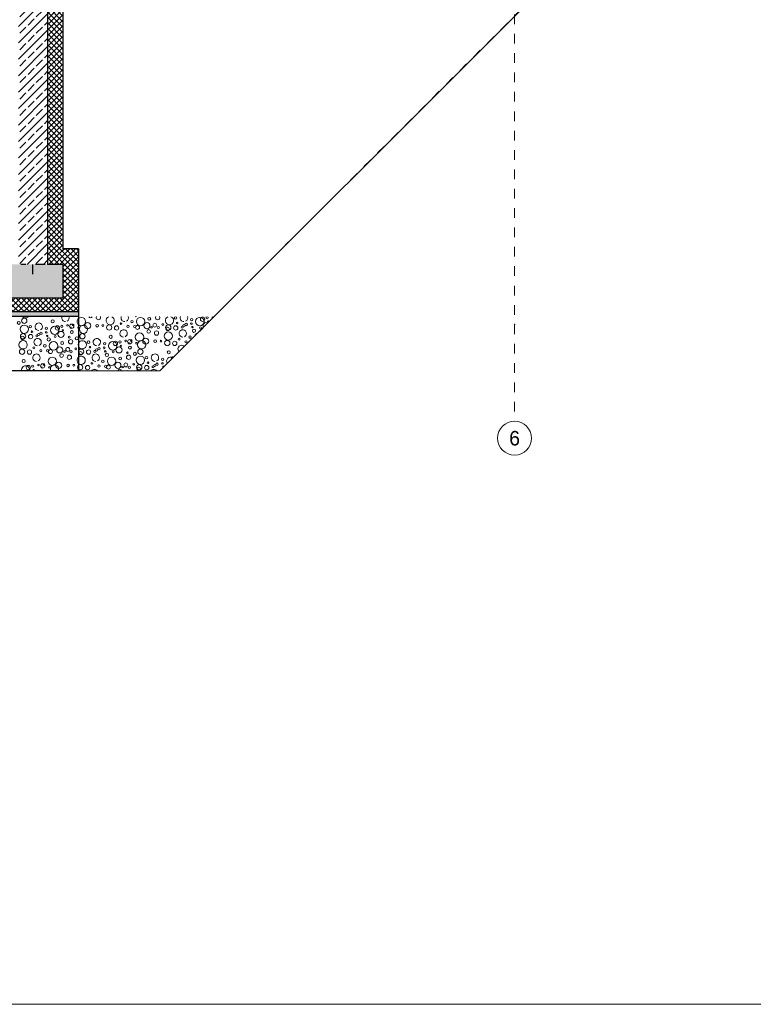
# Model space of a CAD drawing. Header units: metres. Extents: x -12 to 57.2, y -22.2 to 2.8.
# Tile 100 of 126: x 32.6 to 40.2, y -22.2 to -12. Entities that reach past the tile are written whole.
import ezdxf
from ezdxf.enums import TextEntityAlignment as Align

# ---------------------------------------------------------------- set-up
doc = ezdxf.new("R2010")
doc.units = ezdxf.units.M
doc.header["$LTSCALE"] = 0.4
doc.header["$MEASUREMENT"] = 0
for name, pattern in [('Raster', [0.2, 0.1, -0.05, 0, -0.05]), ('Strichlinie', [0.2, 0.15, -0.05]), ('Strichlinie_ eng', [0.115, 0.075, -0.04])]:
    doc.linetypes.add(name, pattern=pattern)
doc.layers.get('0').update_dxf_attribs({"color": 8, "lineweight": 9})
for name, color, linetype in [('Neubau__ GHIW - druckfeste Dämmung u BP', 8, 'Continuous'), ('Neubau__ GHIW - Perimeterdämmung Wand', 8, 'Continuous'), ('Neubau_A - Bodenaustausch', 8, 'Continuous'), ('Neubau_A - Sauberkeitsschicht', 8, 'Continuous'), ('Neubau_A-Bodenplatte', 8, 'Continuous'), ('Neubau_A-STB Wände', 8, 'Continuous'), ('Neubau_R-Konstruktionsraster gross', 33, 'Continuous'), ('Neubau_S-Linien _ Schraffuren.2D', 8, 'Continuous')]:
    doc.layers.add(name, color=color, linetype=linetype)
doc.layers.add('S-Linien _ Schraffuren.2D', color=8, linetype='Continuous', lineweight=9)
doc.styles.add('ERSTELLTER_STIL_1', font='txt')
pattern_1 = [(45, (-2907.6834, -10.175), (-0.0848528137, 0.0848528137), []), (45, (-2907.72583, -10.13257), (-0.0848528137, 0.0848528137), [0.09, -0.03])]
pattern_2 = [(45, (-2907.6834, -10.175), (-0.02828427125, 0.02828427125), []), (135, (-2907.6834, -10.175), (0.02828427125, 0.02828427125), [])]

# ---------------------------------------------------------------- blocks, each defined once
blk = doc.blocks.new('*X452', base_point=(-24191.65, 0))
at = {"layer": 'S-Linien _ Schraffuren.2D', "color": 253, "linetype": 'Continuous', "lineweight": 9, "true_color": 0x9f9f9f}
for centre, radius in [((-21250.215, -4.971), 0.0128), ((-21250.125, -4.971), 0.0436), ((-21250.036, -4.942), 0.015), ((-21249.748, -4.985), 0.00812), ((-21249.598, -4.95), 0.0119), ((-21249.513, -4.971), 0.0436), ((-21249.485, -4.946), 0.0223), ((-21249.429, -4.971), 0.00642), ((-21250.715, -5.05), 0.0427), ((-21250.672, -5.013), 0.0315), ((-21250.575, -5.013), 0.0137), ((-21250.515, -5.012), 0.00908), ((-21250.45, -5.032), 0.0275), ((-21250.373, -5.036), 0.0223), ((-21250.328, -4.992), 0.00908), ((-21250.256, -5.02), 0.0117), ((-21250.186, -5.022), 0.0115), ((-21250.157, -5.031), 0.0205), ((-21250.06, -5.013), 0.0315), ((-21250.042, -5.072), 0.0189), ((-21250.012, -5.03), 0.00837), ((-21249.978, -5.008), 0.0201), ((-21249.961, -5.089), 0.0223), ((-21249.943, -5.032), 0.0118), ((-21249.896, -5.002), 0.00908), ((-21249.839, -5.12), 0.0427), ((-21249.839, -5.032), 0.0275), ((-21249.846, -5.049), 0.0189), ((-21249.762, -5.036), 0.0223), ((-21249.697, -5.028), 0.0103), ((-21249.678, -5.014), 0.0115), ((-21249.655, -5.001), 0.0126), ((-21249.6, -4.992), 0.00908), ((-21249.59, -5.028), 0.00732), ((-21249.574, -5.065), 0.0169), ((-21249.508, -5.034), 0.0101), ((-21250.727, -5.122), 0.0275), ((-21250.664, -5.183), 0.013), ((-21250.413, -5.221), 0.0436), ((-21250.434, -5.128), 0.0158), ((-21250.385, -5.196), 0.0223), ((-21250.339, -5.181), 0.0119), ((-21250.28, -5.17), 0.00837), ((-21250.237, -5.179), 0.0223), ((-21250.223, -5.166), 0.00908), ((-21250.137, -5.131), 0.0436), ((-21250.115, -5.21), 0.0427), ((-21250.072, -5.173), 0.0315), ((-21249.975, -5.173), 0.0137), ((-21249.915, -5.172), 0.00908), ((-21249.85, -5.192), 0.0275), ((-21249.773, -5.196), 0.0223), ((-21249.728, -5.152), 0.00908), ((-21249.656, -5.18), 0.0117), ((-21249.615, -5.131), 0.0128), ((-21250.739, -5.282), 0.0275), ((-21250.746, -5.299), 0.0189), ((-21250.662, -5.286), 0.0223), ((-21250.648, -5.235), 0.00812), ((-21250.597, -5.278), 0.0103), ((-21250.578, -5.264), 0.0115), ((-21250.555, -5.251), 0.0126), ((-21250.498, -5.2), 0.0119), ((-21250.5, -5.242), 0.00908), ((-21250.49, -5.278), 0.00732), ((-21250.408, -5.284), 0.0101), ((-21250.348, -5.263), 0.0315), ((-21250.329, -5.221), 0.00642), ((-21250.262, -5.292), 0.00908), ((-21250.248, -5.194), 0.00574), ((-21250.236, -5.239), 0.015), ((-21250.167, -5.194), 0.00837), ((-21250.127, -5.282), 0.0275), ((-21249.834, -5.288), 0.0158), ((-21250.515, -5.381), 0.0128), ((-21250.474, -5.315), 0.0169), ((-21250.425, -5.381), 0.0436), ((-21250.336, -5.352), 0.015), ((-21250.249, -5.339), 0.0223), ((-21250.184, -5.304), 0.0158), ((-21250.127, -5.37), 0.0427), ((-21250.064, -5.343), 0.013), ((-21250.048, -5.395), 0.00812), ((-21249.898, -5.36), 0.0119), ((-21250.673, -5.446), 0.0223), ((-21250.628, -5.402), 0.00908), ((-21250.556, -5.43), 0.0117), ((-21250.486, -5.432), 0.0115), ((-21250.457, -5.441), 0.0205), ((-21250.36, -5.423), 0.0315), ((-21250.312, -5.44), 0.00837), ((-21250.278, -5.418), 0.0201), ((-21250.243, -5.442), 0.0118), ((-21250.196, -5.412), 0.00908), ((-21250.139, -5.442), 0.0275), ((-21250.146, -5.459), 0.0189), ((-21250.062, -5.446), 0.0223), ((-21249.997, -5.438), 0.0103), ((-21249.978, -5.424), 0.0115), ((-21249.955, -5.411), 0.0126), ((-21249.9, -5.402), 0.00908)]:
    blk.add_circle(centre, radius, dxfattribs=at)
for centre, radius, start, end in [((-21250.737, -4.971), 0.0436, 226.0917, 133.9083), ((-21250.642, -4.912), 0.0189, 206.2154, 333.7846), ((-21250.561, -4.929), 0.0223, 155.2934, 24.7066), ((-21250.439, -4.96), 0.0427, 111.0082, 68.9918), ((-21250.289, -4.933), 0.0382, 159.8965, 270), ((-21250.289, -4.933), 0.0382, 296.5651, 20.1035), ((-21250.174, -4.905), 0.0169, 242.4073, 297.5927), ((-21249.949, -4.929), 0.0223, 155.2934, 24.7066), ((-21249.827, -4.96), 0.0427, 111.0082, 68.9918), ((-21249.764, -4.933), 0.013, 102.1455, 77.8545), ((-21249.677, -4.933), 0.0382, 159.8965, 270), ((-21249.677, -4.933), 0.0382, 296.5651, 20.1035), ((-21249.439, -4.931), 0.0119, 115.3227, 64.6773), ((-21249.38, -4.92), 0.00837, 181.268, 358.732), ((-21250.767, -5.034), 0.00837, 269.0223, 90.9777), ((-21250.301, -5.093), 0.0382, 296.5651, 270), ((-21249.689, -5.093), 0.0382, 296.5651, 270), ((-21249.448, -5.013), 0.0315, 60.2427, 209.7573), ((-21250.727, -5.21), 0.0427, 200.4815, 159.5185), ((-21250.577, -5.183), 0.0382, 296.5651, 270), ((-21249.525, -5.131), 0.0436, 105.0537, 164.9463), ((-21249.701, -5.253), 0.0382, 44.016, 225.984), ((-21250.739, -5.37), 0.0427, 228.7264, 131.2736), ((-21250.589, -5.343), 0.0382, 296.5651, 270), ((-21249.977, -5.343), 0.0382, 296.5651, 270), ((-21249.813, -5.381), 0.0436, 59.2955, 210.7045), ((-21249.785, -5.356), 0.0223, 79.2138, 190.7862), ((-21250.75, -5.442), 0.0275, 233.8412, 126.1588), ((-21250.601, -5.503), 0.0382, 37.2641, 142.7359), ((-21250.342, -5.482), 0.0189, 4.9496, 175.0504), ((-21250.261, -5.499), 0.0223, 60.1014, 119.8986), ((-21249.989, -5.503), 0.0382, 37.2641, 142.7359), ((-21249.89, -5.438), 0.00732, 17.3273, 252.6727)]:
    blk.add_arc(centre, radius, start, end, dxfattribs=at)
blk = doc.blocks.new('*X455', base_point=(-24191.65, 0))
at = {"layer": 'Neubau_A - Bodenaustausch', "color": 253, "linetype": 'Continuous', "lineweight": 9, "true_color": 0x9f9f9f}
for centre, radius in [((-21251.384, -4.984), 0.0158), ((-21251.327, -4.962), 0.0275), ((-21251.034, -4.968), 0.0158), ((-21251.327, -5.05), 0.0427), ((-21251.264, -5.023), 0.013), ((-21251.248, -5.075), 0.00812), ((-21251.155, -5.091), 0.0126), ((-21251.098, -5.04), 0.0119), ((-21251.1, -5.082), 0.00908), ((-21251.013, -5.061), 0.0436), ((-21250.985, -5.036), 0.0223), ((-21250.948, -5.103), 0.0315), ((-21250.939, -5.021), 0.0119), ((-21250.929, -5.061), 0.00642), ((-21250.88, -5.01), 0.00837), ((-21250.837, -5.019), 0.0223), ((-21250.848, -5.034), 0.00574), ((-21250.836, -5.079), 0.015), ((-21250.823, -5.006), 0.00908), ((-21251.339, -5.21), 0.0427), ((-21251.339, -5.122), 0.0275), ((-21251.346, -5.139), 0.0189), ((-21251.262, -5.126), 0.0223), ((-21251.197, -5.118), 0.0103), ((-21251.178, -5.104), 0.0115), ((-21251.09, -5.118), 0.00732), ((-21251.074, -5.155), 0.0169), ((-21251.025, -5.221), 0.0436), ((-21251.008, -5.124), 0.0101), ((-21250.936, -5.192), 0.015), ((-21250.862, -5.132), 0.00908), ((-21250.849, -5.179), 0.0223), ((-21250.784, -5.144), 0.0158), ((-21251.35, -5.282), 0.0275), ((-21251.273, -5.286), 0.0223), ((-21251.228, -5.242), 0.00908), ((-21251.156, -5.27), 0.0117), ((-21251.115, -5.221), 0.0128), ((-21251.086, -5.272), 0.0115), ((-21251.057, -5.281), 0.0205), ((-21250.96, -5.263), 0.0315), ((-21250.912, -5.28), 0.00837), ((-21250.878, -5.258), 0.0201), ((-21250.843, -5.282), 0.0118), ((-21250.796, -5.252), 0.00908), ((-21251.334, -5.378), 0.0158), ((-21251.037, -5.381), 0.0436), ((-21250.942, -5.322), 0.0189), ((-21250.861, -5.339), 0.0223), ((-21251.285, -5.446), 0.0223), ((-21251.239, -5.431), 0.0119), ((-21251.229, -5.471), 0.00642), ((-21251.18, -5.42), 0.00837), ((-21251.137, -5.429), 0.0223), ((-21251.148, -5.444), 0.00574), ((-21251.123, -5.416), 0.00908), ((-21251.067, -5.444), 0.00837), ((-21250.972, -5.423), 0.0315), ((-21250.875, -5.423), 0.0137), ((-21250.815, -5.422), 0.00908)]:
    blk.add_circle(centre, radius, dxfattribs=at)
for centre, radius, start, end in [((-21251.315, -4.89), 0.0427, 224.8644, 315.1356), ((-21250.901, -4.933), 0.0382, 159.8965, 270), ((-21250.901, -4.933), 0.0382, 296.5651, 20.1035), ((-21250.737, -4.971), 0.0436, 133.9083, 226.0917), ((-21251.177, -5.023), 0.0382, 296.5651, 270), ((-21250.767, -5.034), 0.00837, 90.9777, 269.0223), ((-21251.189, -5.183), 0.0382, 296.5651, 270), ((-21250.727, -5.21), 0.0427, 159.5185, 200.4815), ((-21251.201, -5.343), 0.0382, 296.5651, 270), ((-21250.739, -5.37), 0.0427, 131.2736, 228.7264), ((-21251.313, -5.471), 0.0436, 348.5202, 191.4798), ((-21251.136, -5.489), 0.015, 38.4686, 141.5314), ((-21251.015, -5.46), 0.0427, 331.8818, 208.1182), ((-21250.75, -5.442), 0.0275, 126.1588, 233.8412)]:
    blk.add_arc(centre, radius, start, end, dxfattribs=at)

msp = doc.modelspace()

# ---------------------------------------------------------------- hatches: boundary and pattern name
at = {"layer": 'Neubau__ GHIW - druckfeste Dämmung u BP', "linetype": 'Continuous'}
h = msp.add_hatch(dxfattribs=at)
h.set_pattern_fill('DÄMMUNG__HART_1_0002', color=256, style=0, pattern_type=2)
h.set_pattern_definition(pattern_2)
h.paths.add_polyline_path([(24.23, -15.045), (33.04, -15.045), (33.04, -14.905), (24.23, -14.905)])
at = {"layer": 'Neubau__ GHIW - Perimeterdämmung Wand', "linetype": 'Continuous'}
h = msp.add_hatch(dxfattribs=at)
h.set_pattern_fill('DÄMMUNG__HART_1_0002', color=256, style=0, pattern_type=2)
h.set_pattern_definition(pattern_2)
h.paths.add_polyline_path([(32.88, -14.555), (33.04, -14.555), (33.04, -10.795), (32.88, -10.795)])
h = msp.add_hatch(dxfattribs=at)
h.set_pattern_fill('DÄMMUNG__HART_1_0002', color=256, style=0, pattern_type=2)
h.set_pattern_definition(pattern_2)
h.paths.add_polyline_path([(33.04, -14.395), (33.04, -15.045), (33.2, -15.045), (33.2, -14.395)])
at = {"layer": 'Neubau_A - Sauberkeitsschicht', "linetype": 'Continuous'}
h = msp.add_hatch(dxfattribs=at)
h.set_pattern_fill('BETON__UNBEWEHRT_0002', color=256, style=0, pattern_type=2)
h.set_pattern_definition([(45, (-2907.6834, -10.175), (-0.0353553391, 0.0353553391), [0.0375, -0.0125]), (45, (-2907.6834, -10.139645), (-0.0353553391, 0.0353553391), [0.0375, -0.0125])])
h.paths.add_polyline_path([(24.23, -15.095), (33.2, -15.095), (33.2, -15.045), (24.23, -15.045)])
at = {"layer": 'Neubau_A-Bodenplatte', "linetype": 'Continuous'}
h = msp.add_hatch(dxfattribs=at)
h.set_pattern_fill('BETON__STAHLBETON_0002', color=256, style=0, pattern_type=2)
h.set_pattern_definition(pattern_1)
h.paths.add_polyline_path([(-0.285, -14.905), (33.04, -14.905), (33.04, -14.555), (-0.285, -14.555)])
at = {"layer": 'Neubau_A-STB Wände', "linetype": 'Continuous'}
h = msp.add_hatch(dxfattribs=at)
h.set_pattern_fill('BETON__STAHLBETON_0002', color=256, style=0, pattern_type=2)
h.set_pattern_definition(pattern_1)
h.paths.add_polyline_path([(32.58, -10.655), (32.58, -14.555), (32.88, -14.555), (32.88, -10.655)])

# ---------------------------------------------------------------- linework, layer by layer
msp.add_lwpolyline([(-11.996, -22.195), (57.23, -22.195), (57.23, -10.564), (49.767, -10.667), (49.765, -10.667), (49.452, -10.673), (49.025, -10.686), (47.695, -10.691), (47.503, -10.692), (46.53, -11.665), (45.67, -11.665), (44.89, -11.665), (44.89, -11.405), (39.459, -11.405), (39.059, -11.805), (37.89, -11.805), (34.04, -15.655), (33.2, -15.655), (23.78, -15.655)])
at = {"layer": 'Neubau__ GHIW - Perimeterdämmung Wand', "linetype": 'Continuous'}
for p, q in [((33.04, -11.405), (33.04, -14.395)), ((33.2, -14.395), (33.04, -14.395)), ((33.2, -14.395), (33.2, -15.045)), ((33.04, -14.555), (33.04, -14.905))]:
    msp.add_line(p, q, dxfattribs=at)
at = {"layer": 'Neubau_A - Bodenaustausch', "linetype": 'Continuous'}
for p, q in [((33.2, -15.095), (33.2, -15.655)), ((33.2, -15.655), (24.18, -15.655))]:
    msp.add_line(p, q, dxfattribs=at)
at = {"layer": 'Neubau_A - Sauberkeitsschicht', "linetype": 'Continuous'}
for p, q in [((33.2, -15.045), (33.2, -15.095)), ((33.2, -15.095), (24.23, -15.095))]:
    msp.add_line(p, q, dxfattribs=at)
at = {"layer": 'Neubau_A - Sauberkeitsschicht', "linetype": 'Continuous', "flags": 128}
msp.add_lwpolyline([(33.2, -15.045), (33.04, -15.045), (24.23, -15.045)], dxfattribs=at)
at = {"layer": 'Neubau_A-Bodenplatte', "linetype": 'Continuous'}
msp.add_line((33.04, -14.555), (32.88, -14.555), dxfattribs=at)
at = {"layer": 'Neubau_A-Bodenplatte', "linetype": 'Continuous', "flags": 128}
msp.add_lwpolyline([(33.04, -14.905), (24.23, -14.905), (-0.285, -14.905)], dxfattribs=at)
at = {"layer": 'Neubau_A-STB Wände', "linetype": 'Continuous', "flags": 128}
msp.add_lwpolyline([(32.88, -10.655), (32.88, -10.795), (32.88, -14.555)], dxfattribs=at)
at = {"layer": 'Neubau_R-Konstruktionsraster gross', "linetype": 'Raster', "lineweight": 9}
for p, q in [((37.705, -1.175), (37.705, -15.175)), ((37.705, -15.175), (37.705, -16.175))]:
    msp.add_line(p, q, dxfattribs=at)
at = {"layer": 'Neubau_R-Konstruktionsraster gross', "linetype": 'Continuous', "lineweight": 9, "flags": 128}
msp.add_lwpolyline([(37.705, -16.525, 1), (37.705, -16.175, 1)], format="xyb", close=True, dxfattribs=at)
at = {"layer": 'Neubau_R-Konstruktionsraster gross', "linetype": 'Raster', "lineweight": 9}
msp.add_point((37.705, -15.175), dxfattribs=at)
msp.add_point((37.705, -15.175), dxfattribs=at)
at = {"layer": 'Neubau_S-Linien _ Schraffuren.2D', "linetype": 'Strichlinie_ eng'}
for p, q in [((32.73, -14.655), (32.73, -14.455)), ((32.855, -14.555), (32.605, -14.555))]:
    msp.add_line(p, q, dxfattribs=at)
at = {"layer": 'S-Linien _ Schraffuren.2D', "linetype": 'Strichlinie', "flags": 128}
msp.add_lwpolyline([(-5.67, -11.12), (-4.613, -11.094), (-3.329, -11.065), (-0.895, -11.022), (-0.754, -10.951), (3.937, -10.895), (6.604, -10.888), (7.08, -10.878), (8.616, -10.841), (13.056, -10.777), (16.862, -10.724), (17.682, -10.718), (18.732, -10.715), (18.853, -10.729), (19.208, -10.718), (22.235, -10.684), (26.762, -10.606), (26.94, -10.616), (27.559, -10.642), (27.933, -10.65), (29.528, -10.666), (33.932, -10.703), (36.009, -10.698), (36.514, -10.698), (39.599, -10.712), (42.367, -10.688), (43.419, -10.704), (45.141, -10.713), (47.159, -10.694), (47.503, -10.692), (46.53, -11.665), (44.89, -11.665), (44.89, -11.405), (39.459, -11.405), (39.059, -11.805), (37.89, -11.805), (34.04, -15.655), (23.78, -15.655), (23.64, -15.515), (-1.275, -15.515)], close=True, dxfattribs=at)

# ---------------------------------------------------------------- block references
at = {"layer": 'Neubau_A - Bodenaustausch'}
msp.add_blockref('*X455', (-2907.683, -10.175), dxfattribs=at)
at = {"layer": 'S-Linien _ Schraffuren.2D', "linetype": 'Continuous'}
msp.add_blockref('*X452', (-2907.683, -10.175), dxfattribs=at)

# ---------------------------------------------------------------- texts
at = {"layer": 'Neubau_R-Konstruktionsraster gross', "style": 'ERSTELLTER_STIL_1'}
msp.add_text('6', height=0.15, dxfattribs=at).set_placement((37.705, -16.275), align=Align.TOP_CENTER)

doc.saveas('drawing.dxf')
